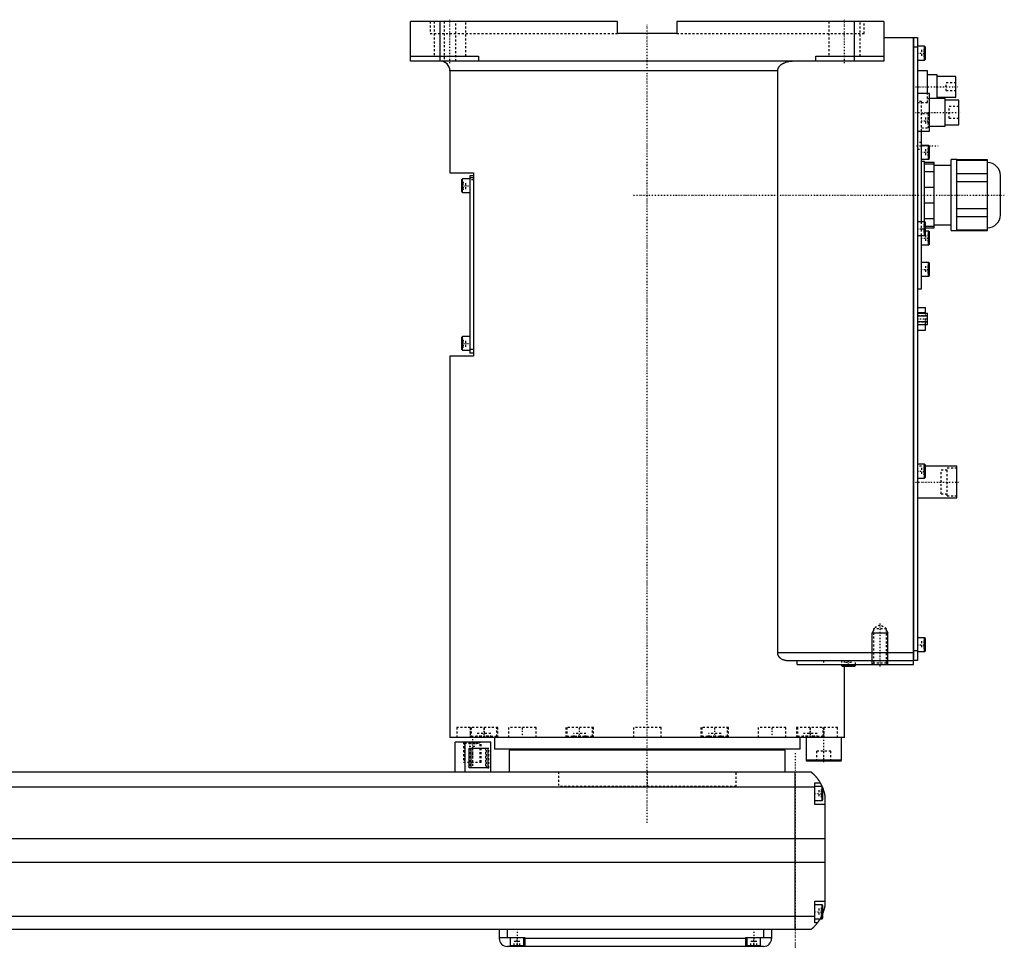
# Model space of a CAD drawing. Extents: x -906 to 181, y -136 to 715.
# Tile 5 of 5: x -318 to 181, y -82 to 389. Entities that reach past the tile are written whole.
import ezdxf

# ---------------------------------------------------------------- set-up
doc = ezdxf.new("R2010")
doc.units = 0
doc.linetypes.add('CENTER', pattern=[1.5, 0.45, -0.5, 0.05, -0.5])
doc.linetypes.add('DASHED', pattern=[2, 1, -1])
for name, color, linetype in [('AM_0', 7, 'CONTINUOUS'), ('AM_10', 7, 'CONTINUOUS'), ('AM_3', 7, 'DASHED'), ('AM_7', 7, 'CENTER')]:
    doc.layers.add(name, color=color, linetype=linetype)

msp = doc.modelspace()

# ---------------------------------------------------------------- linework, layer by layer
at = {"layer": 'AM_0', "color": 7, "linetype": 'CONTINUOUS'}
for p, q in [((-120, 368), (-120, 388)), ((-15, 388), (-120, 388)), ((-105, 368), (-105, 388)), ((-15, 382), (-15, 388)), ((15, 388), (15, 382)), ((120, 388), (15, 388)), ((105, 368), (105, 388)), ((120, 388), (120, 368)), ((15, 382), (-15, 382)), ((120, 380), (135, 380)), ((135, 62), (135, 380)), ((135, 379.95), (135.05, 379.95)), ((135.05, 380), (135.05, 64)), ((135.05, 380), (137, 380)), ((137, 380), (137, 64)), ((135, 374.95), (135.05, 374.95)), ((137, 375), (135.05, 375)), ((140.6, 375.5), (137, 375.5)), ((141, 375.1), (140.6, 375.5)), ((140.6, 368.5), (140.6, 375.5)), ((141, 368.9), (141, 375.1)), ((-120, 370.5), (-85.5, 370.5)), ((-85.5, 370.5), (-85.5, 368)), ((85.5, 368), (85.5, 370.5)), ((85.5, 370.5), (120, 370.5)), ((120, 368), (-120, 368)), ((137, 368.5), (140.6, 368.5)), ((140.6, 368.5), (141, 368.9)), ((-100, 363), (-100, 311.3)), ((66.14, 363), (-100, 363)), ((66.14, 68), (66.14, 363)), ((142, 363), (137, 363)), ((142, 351.5), (142, 363)), ((147, 361), (142, 361)), ((147, 349), (147, 361)), ((156.5, 360.25), (147, 360.25)), ((156.5, 349.75), (156.5, 360.25)), ((143, 351.5), (137, 351.5)), ((143, 332.5), (143, 351.5)), ((147, 349.75), (156.5, 349.75)), ((151, 349), (143, 349)), ((151, 335), (151, 349)), ((158, 348.25), (151, 348.25)), ((158, 335.75), (158, 348.25)), ((143, 335), (151, 335)), ((151, 335.75), (158, 335.75)), ((137, 332.5), (143, 332.5)), ((139, 286.5), (139, 332.5)), ((142.6, 325.25), (139, 325.25)), ((143, 324.85), (142.6, 325.25)), ((142.6, 318.25), (142.6, 325.25)), ((143, 318.65), (143, 324.85)), ((139, 318.25), (142.6, 318.25)), ((140.5, 317), (139, 317)), ((140.5, 286.49), (140.5, 317)), ((145.5, 316.5), (140.5, 316.5)), ((140.5, 315.87), (145.5, 315.87)), ((142.6, 318.25), (143, 318.65)), ((145.5, 283.5), (145.5, 316.5)), ((154, 315), (145.5, 315)), ((157, 318), (154, 318)), ((154, 282), (154, 318)), ((157, 282), (157, 318)), ((172.5, 317.88), (157, 317.88)), ((157, 317.73), (172.5, 317.73)), ((172.5, 282.12), (172.5, 317.88)), ((-100, 311.3), (-88, 311.3)), ((-88, 309.8), (-90, 309.8)), ((-90, 309.8), (-90, 219.8)), ((-88, 311.3), (-88, 218.3)), ((145.5, 311.84), (140.5, 311.84)), ((172.5, 310.85), (157, 310.85)), ((179, 290), (179, 310)), ((-93.6, 308.3), (-94, 307.9)), ((-94, 301.7), (-94, 307.9)), ((-90, 308.3), (-93.6, 308.3)), ((-93.6, 301.3), (-93.6, 308.3)), ((-88, 308.8), (-90, 308.8)), ((157, 306.88), (172.5, 306.88)), ((-94, 301.7), (-93.6, 301.3)), ((-93.6, 301.3), (-90, 301.3)), ((140.5, 304.03), (145.5, 304.03)), ((145.5, 295.97), (140.5, 295.97)), ((172.5, 293.12), (157, 293.12)), ((140.6, 286.5), (137, 286.5)), ((140.5, 288.16), (145.5, 288.16)), ((141, 286.1), (140.6, 286.5)), ((140.6, 279.5), (140.6, 286.5)), ((141, 279.9), (141, 286.1)), ((145.5, 285), (154, 285)), ((157, 289.15), (172.5, 289.15)), ((137, 279.5), (140.6, 279.5)), ((139, 252.5), (139, 279.5)), ((140.6, 279.5), (141, 279.9)), ((145.5, 284.13), (141, 284.13)), ((141, 283.5), (145.5, 283.5)), ((142.6, 281.75), (141, 281.75)), ((143, 281.35), (142.6, 281.75)), ((142.6, 274.75), (142.6, 281.75)), ((143, 275.15), (143, 281.35)), ((154, 282), (157, 282)), ((172.5, 282.27), (157, 282.27)), ((157, 282.12), (172.5, 282.12)), ((139, 274.75), (142.6, 274.75)), ((142.6, 274.75), (143, 275.15)), ((142.6, 265.83), (139, 265.83)), ((143, 265.43), (142.6, 265.83)), ((142.6, 258.83), (142.6, 265.83)), ((143, 259.23), (143, 265.43)), ((139, 258.83), (142.6, 258.83)), ((142.6, 258.83), (143, 259.23)), ((137, 252.5), (139, 252.5)), ((137, 243), (141.1, 243)), ((137, 240.47), (141.1, 240.47)), ((137, 240.19), (142, 240.19)), ((141.1, 240.19), (141.1, 243)), ((142, 234.41), (142, 240.19)), ((137, 238.74), (142, 238.74)), ((137, 235.86), (142, 235.86)), ((137, 234.41), (142, 234.41)), ((137, 231.6), (141.1, 231.6)), ((141.1, 231.6), (141.1, 234.41)), ((-93.6, 228.3), (-94, 227.9)), ((-94, 221.7), (-94, 227.9)), ((-90, 228.3), (-93.6, 228.3)), ((-93.6, 221.3), (-93.6, 228.3)), ((-94, 221.7), (-93.6, 221.3)), ((-93.6, 221.3), (-90, 221.3)), ((-88, 221.8), (-90, 221.8)), ((-88, 219.8), (-90, 219.8)), ((-100, 218.3), (-100, 25)), ((-88, 218.3), (-100, 218.3)), ((140.6, 163.5), (137, 163.5)), ((141, 163.1), (140.6, 163.5)), ((140.6, 156.5), (140.6, 163.5)), ((141, 156.9), (141, 163.1)), ((157, 162.5), (141, 162.5)), ((157, 146.5), (157, 162.5)), ((137, 156.5), (140.6, 156.5)), ((140.6, 156.5), (141, 156.9)), ((137, 146.5), (157, 146.5)), ((140.6, 75.5), (137, 75.5)), ((141, 75.1), (140.6, 75.5)), ((140.6, 68.5), (140.6, 75.5)), ((141, 68.9), (141, 75.1)), ((66.14, 68), (135, 68)), ((135, 69.05), (135.05, 69.05)), ((135.05, 69), (137, 69)), ((137, 68.5), (140.6, 68.5)), ((140.6, 68.5), (141, 68.9)), ((70.42, 64), (135, 64)), ((75.99, 62), (75.99, 64)), ((75.99, 62), (135, 62)), ((98.5, 62), (98.5, 61.4)), ((98.5, 61.4), (98.9, 61)), ((105.5, 61.4), (98.5, 61.4)), ((105.1, 61), (98.9, 61)), ((100, 25), (100, 61)), ((105.1, 61), (105.5, 61.4)), ((105.5, 61.4), (105.5, 62)), ((135, 64.05), (135.05, 64.05)), ((137, 64), (135.05, 64)), ((100, 25), (-100, 25)), ((-88.79, 25.01), (-88.79, 25)), ((-77.5, 25), (-77.5, 19)), ((40.35, 25), (40.35, 25)), ((77.5, 19), (77.5, 25)), ((80.5, 25), (80.5, 13.4)), ((88.79, 25), (88.79, 25.01)), ((98.5, 13.4), (98.5, 25)), ((-97.35, 7.5), (-97.35, 22.5)), ((-79.35, 22.5), (-97.35, 22.5)), ((-92.35, 7.5), (-92.35, 22.5)), ((-79.35, 7.5), (-79.35, 22.5)), ((-90.27, 19.5), (-80.84, 19.5)), ((-90.27, 9.5), (-90.27, 19.5)), ((-89.16, 9.5), (-89.16, 19.5)), ((-80.84, 19.5), (-80.84, 9.5)), ((77.5, 19), (-77.5, 19)), ((-70, 18.5), (-70, 7.5)), ((70, 18.5), (-70, 18.5)), ((-55, 19), (-55, 18.5)), ((55, 18.5), (55, 19)), ((70, 7.5), (70, 18.5)), ((80.5, 13.4), (80.9, 13)), ((98.5, 13.4), (80.5, 13.4)), ((98.1, 13), (80.9, 13)), ((98.1, 13), (98.5, 13.4)), ((-517, 7.5), (83, 7.5)), ((-80.84, 9.5), (-90.27, 9.5)), ((75, -72.5), (75, 7.5)), ((85, -9), (85, 2)), ((85, 2), (87.65, 2)), ((88.6, 0), (85, 0)), ((89, -0.4), (88.6, 0)), ((88.6, -7), (88.6, 0)), ((85, -0.2), (-519, -0.2)), ((89, -6.6), (89, -0.4)), ((90, -4.5), (90, -60.5)), ((85, -7), (88.6, -7)), ((90, -9), (85, -9)), ((88.6, -7), (89, -6.6)), ((90, -26.54), (-524, -26.54)), ((90, -38.4), (-524, -38.4)), ((85, -69), (85, -58)), ((85, -58), (90, -58)), ((88.6, -60), (85, -60)), ((89, -60.4), (88.6, -60)), ((88.6, -67), (88.6, -60)), ((89, -66.6), (89, -60.4)), ((85, -65.78), (-519, -65.78)), ((85, -67), (88.6, -67)), ((86.34, -69), (85, -69)), ((88.6, -67), (89, -66.6)), ((83, -72.5), (-517, -72.5)), ((-75, -72.5), (-75, -77)), ((-71, -72.5), (-71, -76.5)), ((59, -72.5), (59, -76.5)), ((63, -72.5), (63, -77)), ((-75, -76.5), (-62, -76.5)), ((-69.5, -76.5), (-69.5, -80.5)), ((-62.5, -80.5), (-62.5, -76.5)), ((-62, -76.5), (-62, -81)), ((50, -77), (-62, -77)), ((50, -76.5), (63, -76.5)), ((50, -81), (50, -76.5)), ((50.5, -76.5), (50.5, -80.5)), ((57.5, -80.5), (57.5, -76.5)), ((59, -81), (-71, -81)), ((-69.5, -80.5), (-62.5, -80.5)), ((-66, -81), (-66, -80.5)), ((50.5, -80.5), (57.5, -80.5)), ((54, -81), (54, -80.5))]:
    msp.add_line(p, q, dxfattribs=at)
for points in [[(66.14, 363, 0), (66.14, 363.04, 0), (66.15, 363.13, 0), (66.15, 363.22, 0), (66.15, 363.26, 0), (66.16, 363.31, 0), (66.17, 363.4, 0), (66.18, 363.49, 0), (66.19, 363.58, 0), (66.21, 363.67, 0), (66.23, 363.76, 0), (66.24, 363.8, 0), (66.25, 363.85, 0), (66.28, 363.94, 0), (66.3, 364.02, 0), (66.33, 364.11, 0), (66.36, 364.2, 0), (66.4, 364.28, 0), (66.41, 364.32, 0), (66.43, 364.37, 0), (66.47, 364.45, 0), (66.5, 364.53, 0), (66.52, 364.57, 0), (66.54, 364.6, 0), (66.58, 364.68, 0), (66.62, 364.76, 0), (66.65, 364.79, 0), (66.67, 364.83, 0), (66.71, 364.91, 0), (66.76, 364.98, 0), (66.81, 365.06, 0), (66.86, 365.13, 0), (66.92, 365.21, 0), (66.94, 365.24, 0), (66.97, 365.28, 0), (67.03, 365.35, 0), (67.09, 365.42, 0), (67.15, 365.49, 0), (67.21, 365.56, 0), (67.27, 365.63, 0), (67.3, 365.67, 0), (67.33, 365.7, 0), (67.4, 365.77, 0), (67.46, 365.83, 0), (67.53, 365.89, 0), (67.6, 365.96, 0), (67.66, 366.02, 0), (67.7, 366.05, 0), (67.73, 366.08, 0), (67.8, 366.13, 0), (67.87, 366.19, 0), (67.93, 366.24, 0), (68, 366.29, 0), (68.07, 366.35, 0), (68.11, 366.37, 0), (68.14, 366.4, 0), (68.21, 366.45, 0), (68.29, 366.5, 0), (68.36, 366.55, 0), (68.44, 366.6, 0), (68.51, 366.65, 0), (68.55, 366.67, 0), (68.59, 366.7, 0), (68.67, 366.74, 0), (68.75, 366.79, 0), (68.79, 366.81, 0), (68.83, 366.84, 0), (68.91, 366.88, 0), (68.99, 366.93, 0), (69.03, 366.95, 0), (69.07, 366.97, 0), (69.16, 367.01, 0), (69.24, 367.05, 0), (69.53, 367.19, 0), (70.04, 367.4, 0), (70.53, 367.56, 0), (71.05, 367.7, 0), (71.59, 367.82, 0), (71.86, 367.87, 0), (72.14, 367.91, 0), (72.69, 367.97, 0), (73.23, 368, 0), (73.48, 368, 0)], [(70.42, 64, 0), (70.27, 64, 0), (69.97, 64.02, 0), (69.66, 64.07, 0), (69.5, 64.1, 0), (69.34, 64.14, 0), (69.03, 64.24, 0), (68.72, 64.36, 0), (68.41, 64.5, 0), (68.12, 64.67, 0), (67.83, 64.86, 0), (67.69, 64.97, 0), (67.67, 64.99, 0), (67.62, 65.02, 0), (67.58, 65.06, 0), (67.55, 65.08, 0), (67.53, 65.1, 0), (67.49, 65.14, 0), (67.45, 65.17, 0), (67.4, 65.21, 0), (67.36, 65.25, 0), (67.32, 65.3, 0), (67.3, 65.32, 0), (67.28, 65.34, 0), (67.24, 65.38, 0), (67.2, 65.42, 0), (67.16, 65.47, 0), (67.12, 65.51, 0), (67.08, 65.56, 0), (67.06, 65.58, 0), (67.04, 65.6, 0), (67, 65.65, 0), (66.96, 65.7, 0), (66.92, 65.75, 0), (66.88, 65.8, 0), (66.84, 65.86, 0), (66.83, 65.88, 0), (66.81, 65.91, 0), (66.77, 65.96, 0), (66.74, 66.02, 0), (66.7, 66.07, 0), (66.67, 66.13, 0), (66.63, 66.19, 0), (66.62, 66.22, 0), (66.6, 66.25, 0), (66.57, 66.31, 0), (66.54, 66.37, 0), (66.51, 66.43, 0), (66.48, 66.49, 0), (66.45, 66.55, 0), (66.44, 66.58, 0), (66.42, 66.61, 0), (66.4, 66.68, 0), (66.37, 66.74, 0), (66.36, 66.77, 0), (66.35, 66.81, 0), (66.33, 66.87, 0), (66.31, 66.94, 0), (66.3, 66.97, 0), (66.29, 67, 0), (66.27, 67.07, 0), (66.25, 67.14, 0), (66.23, 67.21, 0), (66.22, 67.27, 0), (66.21, 67.34, 0), (66.2, 67.38, 0), (66.19, 67.41, 0), (66.18, 67.48, 0), (66.17, 67.55, 0), (66.16, 67.62, 0), (66.16, 67.69, 0), (66.15, 67.76, 0), (66.15, 67.79, 0), (66.15, 67.83, 0), (66.15, 67.9, 0), (66.14, 67.97, 0), (66.14, 68, 0)], [(83, 7.5, 0), (83, 7.5, 0), (83, 7.5, 0), (83, 7.5, 0), (83.01, 7.5, 0), (83.01, 7.49, 0), (83.01, 7.49, 0), (83.02, 7.49, 0), (83.02, 7.48, 0), (83.03, 7.47, 0), (83.04, 7.47, 0), (83.05, 7.46, 0), (83.05, 7.46, 0), (83.06, 7.45, 0), (83.08, 7.44, 0), (83.09, 7.42, 0), (83.11, 7.41, 0), (83.12, 7.4, 0), (83.13, 7.39, 0), (83.14, 7.38, 0), (83.16, 7.37, 0), (83.18, 7.35, 0), (83.19, 7.34, 0), (83.2, 7.33, 0), (83.23, 7.31, 0), (83.25, 7.29, 0), (83.27, 7.28, 0), (83.28, 7.27, 0), (83.3, 7.24, 0), (83.33, 7.22, 0), (83.36, 7.2, 0), (83.39, 7.17, 0), (83.42, 7.14, 0), (83.44, 7.13, 0), (83.46, 7.11, 0), (83.49, 7.08, 0), (83.52, 7.05, 0), (83.56, 7.02, 0), (83.6, 6.99, 0), (83.63, 6.96, 0), (83.65, 6.94, 0), (83.67, 6.92, 0), (83.71, 6.89, 0), (83.75, 6.85, 0), (83.79, 6.81, 0), (83.83, 6.77, 0), (83.88, 6.74, 0), (83.9, 6.72, 0), (83.92, 6.69, 0), (83.96, 6.65, 0), (84.01, 6.61, 0), (84.06, 6.57, 0), (84.1, 6.52, 0), (84.15, 6.48, 0), (84.17, 6.46, 0), (84.2, 6.43, 0), (84.25, 6.39, 0), (84.29, 6.34, 0), (84.34, 6.29, 0), (84.39, 6.24, 0), (84.44, 6.19, 0), (84.47, 6.17, 0), (84.49, 6.14, 0), (84.54, 6.09, 0), (84.6, 6.04, 0), (84.62, 6.01, 0), (84.65, 5.98, 0), (84.7, 5.93, 0), (84.75, 5.87, 0), (84.78, 5.85, 0), (84.81, 5.82, 0), (84.86, 5.76, 0), (84.91, 5.71, 0), (84.97, 5.65, 0), (85.02, 5.59, 0), (85.07, 5.53, 0), (85.1, 5.5, 0), (85.13, 5.47, 0), (85.18, 5.41, 0), (85.24, 5.35, 0), (85.29, 5.28, 0), (85.35, 5.22, 0), (85.41, 5.16, 0), (85.43, 5.12, 0), (85.46, 5.09, 0), (85.52, 5.02, 0), (85.58, 4.96, 0), (85.63, 4.89, 0), (85.69, 4.82, 0), (85.75, 4.75, 0), (85.78, 4.72, 0), (85.81, 4.68, 0), (85.86, 4.61, 0), (85.92, 4.54, 0), (85.98, 4.46, 0), (86.04, 4.39, 0), (86.1, 4.32, 0), (86.13, 4.28, 0), (86.15, 4.24, 0), (86.21, 4.16, 0), (86.27, 4.09, 0), (86.33, 4.01, 0), (86.39, 3.93, 0), (86.45, 3.85, 0), (86.48, 3.81, 0), (86.51, 3.77, 0), (86.56, 3.69, 0), (86.62, 3.61, 0), (86.65, 3.57, 0), (86.68, 3.52, 0), (86.74, 3.44, 0), (86.8, 3.36, 0), (86.83, 3.32, 0), (86.85, 3.27, 0), (86.91, 3.19, 0), (86.97, 3.1, 0), (87.02, 3.02, 0), (87.08, 2.93, 0), (87.14, 2.84, 0), (87.16, 2.8, 0), (87.19, 2.76, 0), (87.25, 2.67, 0), (87.3, 2.58, 0), (87.49, 2.27, 0), (87.65, 2, 0)], [(87.65, 2, 0), (87.65, 2, 0), (87.66, 1.98, 0), (87.67, 1.96, 0), (87.68, 1.94, 0), (87.7, 1.91, 0), (87.73, 1.86, 0), (87.77, 1.79, 0), (87.82, 1.7, 0), (87.87, 1.6, 0), (87.93, 1.49, 0), (87.96, 1.43, 0), (88, 1.36, 0), (88.07, 1.23, 0), (88.14, 1.08, 0), (88.22, 0.92, 0), (88.31, 0.76, 0), (88.39, 0.58, 0), (88.43, 0.49, 0), (88.47, 0.4, 0), (88.56, 0.21, 0), (88.65, 0.01, 0), (88.69, -0.09, 0)], [(89, -0.86, 0), (89.03, -0.95, 0), (89.1, -1.14, 0), (89.17, -1.33, 0), (89.21, -1.43, 0), (89.24, -1.52, 0), (89.31, -1.72, 0), (89.37, -1.92, 0), (89.43, -2.13, 0), (89.49, -2.33, 0), (89.55, -2.54, 0), (89.58, -2.64, 0), (89.61, -2.74, 0), (89.66, -2.95, 0), (89.72, -3.15, 0), (89.77, -3.36, 0), (89.81, -3.56, 0), (89.86, -3.77, 0), (89.88, -3.87, 0), (89.9, -3.97, 0), (89.94, -4.18, 0), (89.98, -4.39, 0), (90, -4.5, 0)], [(90, -60.5, 0), (89.98, -60.59, 0), (89.95, -60.78, 0), (89.91, -60.97, 0), (89.89, -61.07, 0), (89.87, -61.17, 0), (89.83, -61.37, 0), (89.78, -61.57, 0), (89.73, -61.78, 0), (89.68, -61.99, 0), (89.63, -62.2, 0), (89.6, -62.3, 0), (89.57, -62.41, 0), (89.51, -62.61, 0), (89.45, -62.82, 0), (89.38, -63.03, 0), (89.32, -63.24, 0), (89.25, -63.44, 0), (89.22, -63.54, 0), (89.18, -63.64, 0), (89.11, -63.84, 0), (89.04, -64.04, 0), (89, -64.14, 0)], [(86.34, -69, 0), (86.2, -69.19, 0), (85.92, -69.55, 0), (85.64, -69.89, 0), (85.5, -70.05, 0), (85.36, -70.21, 0), (85.1, -70.51, 0), (84.84, -70.78, 0), (84.59, -71.04, 0), (84.45, -71.19, 0), (84.41, -71.23, 0), (84.37, -71.27, 0), (84.35, -71.29, 0), (84.33, -71.31, 0), (84.29, -71.34, 0), (84.25, -71.38, 0), (84.21, -71.42, 0), (84.17, -71.45, 0), (84.14, -71.49, 0), (84.12, -71.51, 0), (84.1, -71.53, 0), (84.06, -71.56, 0), (84.03, -71.6, 0), (84.01, -71.61, 0), (83.99, -71.63, 0), (83.96, -71.66, 0), (83.92, -71.69, 0), (83.9, -71.71, 0), (83.89, -71.73, 0), (83.85, -71.76, 0), (83.82, -71.79, 0), (83.79, -71.82, 0), (83.75, -71.85, 0), (83.72, -71.88, 0), (83.71, -71.89, 0), (83.69, -71.91, 0), (83.66, -71.93, 0), (83.63, -71.96, 0), (83.6, -71.99, 0), (83.57, -72.01, 0), (83.54, -72.04, 0), (83.53, -72.05, 0), (83.52, -72.06, 0), (83.49, -72.09, 0), (83.46, -72.11, 0), (83.44, -72.13, 0), (83.41, -72.15, 0), (83.39, -72.17, 0), (83.38, -72.18, 0), (83.37, -72.19, 0), (83.34, -72.21, 0), (83.32, -72.23, 0), (83.3, -72.25, 0), (83.28, -72.27, 0), (83.26, -72.28, 0), (83.25, -72.29, 0), (83.24, -72.3, 0), (83.22, -72.31, 0), (83.2, -72.33, 0), (83.19, -72.34, 0), (83.17, -72.36, 0), (83.16, -72.37, 0), (83.15, -72.38, 0), (83.14, -72.38, 0), (83.13, -72.39, 0), (83.11, -72.41, 0), (83.11, -72.41, 0), (83.1, -72.42, 0), (83.09, -72.43, 0), (83.08, -72.43, 0), (83.07, -72.44, 0), (83.07, -72.44, 0), (83.06, -72.45, 0), (83.05, -72.46, 0), (83.04, -72.46, 0), (83.04, -72.47, 0), (83.03, -72.48, 0), (83.03, -72.48, 0), (83.02, -72.48, 0), (83.02, -72.49, 0), (83.01, -72.49, 0), (83, -72.5, 0), (83, -72.5, 0)], [(87.65, -67, 0), (87.59, -67.1, 0), (87.48, -67.29, 0), (87.37, -67.47, 0), (87.32, -67.55, 0), (87.27, -67.64, 0), (87.16, -67.8, 0), (87.06, -67.96, 0), (86.96, -68.11, 0), (86.87, -68.25, 0), (86.78, -68.38, 0), (86.74, -68.44, 0), (86.7, -68.5, 0), (86.62, -68.61, 0), (86.55, -68.71, 0), (86.49, -68.79, 0), (86.44, -68.86, 0), (86.4, -68.92, 0), (86.38, -68.94, 0), (86.37, -68.96, 0), (86.35, -68.98, 0), (86.34, -69, 0), (86.34, -69, 0)]]:
    msp.add_polyline3d(points, dxfattribs=at)
for centre, radius, start, end in [((-105, 363), 5, 0, 90), ((172.5, 310), 6.5, 0, 90), ((172.5, 290), 6.5, 270, 0), ((-71, -77), 4, 180, 270), ((59, -77), 4, 270, 0)]:
    msp.add_arc(centre, radius, start, end, dxfattribs=at)
at = {"layer": 'AM_10', "color": 7, "linetype": 'CONTINUOUS'}
for p, q in [((114.68, 79.17), (114, 78)), ((114, 62), (114, 78)), ((114, 78), (122, 78)), ((121.32, 79.17), (122, 78)), ((122, 62), (122, 78))]:
    msp.add_line(p, q, dxfattribs=at)
at = {"layer": 'AM_3', "color": 6, "linetype": 'DASHED'}
for p, q in [((-110, 388), (-110, 382)), ((-108, 388), (-108, 370.5)), ((-103, 388), (-103, 368)), ((-97, 368), (-97, 388)), ((-92, 370.5), (-92, 388)), ((92, 388), (92, 370.5)), ((108, 370.5), (108, 388)), ((110, 382), (110, 388)), ((-110, 382), (-15, 382)), ((15, 382), (110, 382)), ((139, 373.73), (139, 370.27)), ((141, 373.73), (139, 373.73)), ((141, 372.87), (139, 372.87)), ((141, 371.13), (139, 371.13)), ((141, 370.27), (139, 370.27)), ((156.5, 357), (151.5, 357)), ((151.5, 353), (151.5, 357)), ((142, 347), (142, 351.5)), ((151.5, 353), (156.5, 353)), ((139, 347.5), (137, 347.5)), ((137, 347), (142, 347)), ((139, 332.5), (139, 347.5)), ((142, 349), (143, 349)), ((158, 345), (153, 345)), ((153, 339), (153, 345)), ((142.6, 341.17), (139, 341.17)), ((141, 339.4), (141, 335.94)), ((143, 339.4), (141, 339.4)), ((143, 340.77), (142.6, 341.17)), ((142.6, 334.17), (142.6, 341.17)), ((143, 338.54), (141, 338.54)), ((143, 336.81), (141, 336.81)), ((143, 335.94), (141, 335.94)), ((142.6, 334.17), (143, 334.57)), ((153, 339), (158, 339)), ((139, 334.17), (142.6, 334.17)), ((139, 326.65), (137, 326.65)), ((137, 323.35), (139, 323.35)), ((141, 323.25), (141, 320.25)), ((143, 323.25), (141, 323.25)), ((143, 321.75), (141, 321.75)), ((143, 320.25), (141, 320.25)), ((-94, 306.53), (-92, 306.53)), ((-94, 305.67), (-92, 305.67)), ((-92, 303.07), (-92, 306.53)), ((-88, 307.8), (-90, 307.8)), ((-94, 303.93), (-92, 303.93)), ((-94, 303.07), (-92, 303.07)), ((139, 279.5), (139, 286.5)), ((141, 284.73), (139, 284.73)), ((140.5, 283), (140.5, 286.49)), ((141, 283.87), (139, 283.87)), ((139, 283), (140.5, 283)), ((141, 282.13), (139, 282.13)), ((141, 281.75), (139, 281.75)), ((141, 281.27), (139, 281.27)), ((141, 284.13), (140.5, 284.13)), ((140.5, 283.5), (141, 283.5)), ((141, 279.75), (141, 276.75)), ((143, 279.75), (141, 279.75)), ((143, 278.25), (141, 278.25)), ((143, 276.75), (141, 276.75)), ((143, 264.06), (141, 264.06)), ((141, 264.06), (141, 260.6)), ((143, 263.19), (141, 263.19)), ((143, 261.46), (141, 261.46)), ((143, 260.6), (141, 260.6)), ((141.1, 234.41), (141.1, 240.19)), ((142, 238.85), (137, 238.85)), ((137, 235.87), (141.1, 235.87)), ((137, 235.75), (142, 235.75)), ((-94, 226.53), (-92, 226.53)), ((-94, 225.67), (-92, 225.67)), ((-92, 223.07), (-92, 226.53)), ((-94, 223.93), (-92, 223.93)), ((-94, 223.07), (-92, 223.07)), ((141, 162.5), (137, 162.5)), ((139, 161.73), (139, 158.27)), ((141, 161.73), (139, 161.73)), ((141, 160.87), (139, 160.87)), ((152, 160.5), (149, 160.5)), ((149, 148.5), (149, 160.5)), ((157, 161.5), (152, 161.5)), ((152, 147.5), (152, 161.5)), ((141, 159.13), (139, 159.13)), ((141, 158.27), (139, 158.27)), ((149, 148.5), (152, 148.5)), ((152, 147.5), (157, 147.5)), ((118, 82), (114.68, 80.08)), ((114.68, 80.08), (114.68, 62.68)), ((121.32, 80.08), (114.68, 80.08)), ((121.32, 80.08), (118, 82)), ((121.32, 62.68), (121.32, 80.08)), ((139, 73.73), (139, 70.27)), ((141, 73.73), (139, 73.73)), ((141, 72.87), (139, 72.87)), ((141, 71.13), (139, 71.13)), ((141, 70.27), (139, 70.27)), ((89.3, 64), (89.3, 62)), ((98.5, 64), (98.5, 62)), ((100, 61), (98.9, 61)), ((100, 61), (100, 64)), ((100.5, 61), (100.5, 63)), ((103.5, 63), (100.5, 63)), ((102, 61), (102, 63)), ((103.5, 61), (103.5, 63)), ((105.5, 62), (105.5, 64)), ((114.68, 62.68), (114, 62)), ((121.32, 62.68), (114.68, 62.68)), ((122, 62), (121.32, 62.68)), ((-96.5, 30), (-96.5, 25)), ((-75.69, 30), (-96.5, 30)), ((-89.69, 30), (-89.69, 25)), ((-89.19, 30), (-89.19, 25.4)), ((-82.5, 25), (-82.5, 30)), ((-76.19, 25.4), (-76.19, 30)), ((-75.69, 25), (-75.69, 30)), ((-70.29, 30), (-70.29, 25)), ((-56.29, 30), (-70.29, 30)), ((-56.29, 25), (-56.29, 30)), ((-41.25, 30), (-41.25, 25)), ((-27.25, 30), (-41.25, 30)), ((-40.75, 30), (-40.75, 25.4)), ((-27.75, 25.4), (-27.75, 30)), ((-27.25, 25), (-27.25, 30)), ((-7, 30), (-7, 25)), ((7, 30), (-7, 30)), ((7, 25), (7, 30)), ((27.25, 30), (27.25, 25)), ((41.25, 30), (27.25, 30)), ((27.75, 30), (27.75, 25.4)), ((40.75, 25.4), (40.75, 30)), ((41.25, 25), (41.25, 30)), ((56.29, 30), (56.29, 25)), ((70.29, 30), (56.29, 30)), ((70.29, 25), (70.29, 30)), ((75.69, 30), (75.69, 25)), ((96.5, 30), (75.69, 30)), ((76.19, 30), (76.19, 25.4)), ((82.5, 30), (82.5, 25)), ((89.19, 25.4), (89.19, 30)), ((89.69, 25), (89.69, 30)), ((96.5, 25), (96.5, 30)), ((-89.19, 25.4), (-88.79, 25.01)), ((-76.19, 25.4), (-89.19, 25.4)), ((-86.12, 25), (-86.12, 27)), ((-79.25, 27), (-86.12, 27)), ((-84.8, 25), (-84.8, 27)), ((-84.01, 25), (-84.01, 27)), ((-81.36, 25), (-81.36, 27)), ((-80.58, 25), (-80.58, 27)), ((-79.25, 25), (-79.25, 27)), ((-76.59, 25), (-76.19, 25.4)), ((-40.75, 25.4), (-40.35, 25)), ((-27.75, 25.4), (-40.75, 25.4)), ((-37.45, 25), (-37.45, 27)), ((-31.05, 27), (-37.45, 27)), ((-37, 25), (-37, 27)), ((-34.7, 25), (-34.7, 27)), ((-33.8, 25), (-33.8, 27)), ((-31.5, 25), (-31.5, 27)), ((-31.05, 25), (-31.05, 27)), ((-28.15, 25), (-27.75, 25.4)), ((27.75, 25.4), (28.15, 25)), ((40.75, 25.4), (27.75, 25.4)), ((31.05, 25), (31.05, 27)), ((37.45, 27), (31.05, 27)), ((31.5, 25), (31.5, 27)), ((33.8, 25), (33.8, 27)), ((34.7, 25), (34.7, 27)), ((37, 25), (37, 27)), ((37.45, 25), (37.45, 27)), ((40.35, 25), (40.75, 25.4)), ((76.19, 25.4), (76.59, 25)), ((89.19, 25.4), (76.19, 25.4)), ((79.25, 25), (79.25, 27)), ((86.12, 27), (79.25, 27)), ((80.58, 25), (80.58, 27)), ((81.36, 25), (81.36, 27)), ((84.01, 25), (84.01, 27)), ((84.8, 25), (84.8, 27)), ((86.12, 25), (86.12, 27)), ((88.79, 25.01), (89.19, 25.4)), ((-93.1, 22.5), (-93.1, 12.5)), ((-92.2, 22.5), (-92.6, 22.1)), ((-92.6, 22.1), (-92.6, 12.5)), ((-92.6, 22.1), (-84.6, 22.1)), ((-90.33, 22.5), (-90.33, 20.5)), ((-90.33, 20.5), (-86.87, 20.5)), ((-89.47, 22.5), (-89.47, 20.5)), ((-87.73, 22.5), (-87.73, 20.5)), ((-86.87, 22.5), (-86.87, 20.5)), ((-84.6, 22.1), (-85, 22.5)), ((-84.6, 12.5), (-84.6, 22.1)), ((-84.1, 12.5), (-84.1, 22.5)), ((-89.75, 19.5), (-89.75, 9.5)), ((-88.64, 19.5), (-88.64, 9.5)), ((-81.95, 19.5), (-81.95, 9.5)), ((-81.43, 9.5), (-81.43, 19.5)), ((-80.84, 19.5), (-80.32, 19.5)), ((-80.32, 9.5), (-80.32, 19.5)), ((86, 13), (86, 18)), ((93, 18), (86, 18)), ((89.5, 13), (89.5, 18)), ((93, 13), (93, 18)), ((-93.1, 12.5), (-84.1, 12.5)), ((-80.84, 9.5), (-80.32, 9.5)), ((-45, 7.5), (-45, 0)), ((-45, 7.5), (-45, 0)), ((45, 0), (45, 7.5)), ((45, 0), (45, 7.5)), ((45, 0), (-45, 0)), ((87, -1.77), (87, -5.23)), ((89, -1.77), (87, -1.77)), ((89, -2.63), (87, -2.63)), ((89, -4.37), (87, -4.37)), ((89, -5.23), (87, -5.23)), ((87, -61.77), (87, -65.23)), ((89, -61.77), (87, -61.77)), ((89, -62.63), (87, -62.63)), ((89, -64.37), (87, -64.37)), ((89, -65.23), (87, -65.23)), ((-67.5, -80.5), (-67.5, -78.5)), ((-64.5, -78.5), (-67.5, -78.5)), ((-66, -80.5), (-66, -76.5)), ((-64.5, -80.5), (-64.5, -78.5)), ((52.5, -80.5), (52.5, -78.5)), ((55.5, -78.5), (52.5, -78.5)), ((54, -80.5), (54, -76.5)), ((55.5, -80.5), (55.5, -78.5))]:
    msp.add_line(p, q, dxfattribs=at)
for points in [[(88.69, -0.09, 0), (88.74, -0.21, 0), (88.84, -0.46, 0), (88.95, -0.72, 0), (89, -0.86, 0)], [(89, -64.14, 0), (88.97, -64.23, 0), (88.9, -64.4, 0), (88.83, -64.57, 0), (88.8, -64.66, 0), (88.76, -64.75, 0), (88.69, -64.92, 0), (88.61, -65.09, 0), (88.54, -65.26, 0), (88.46, -65.42, 0), (88.39, -65.59, 0), (88.35, -65.67, 0), (88.31, -65.75, 0), (88.23, -65.91, 0), (88.15, -66.06, 0), (88.08, -66.22, 0), (88, -66.37, 0), (87.92, -66.51, 0), (87.88, -66.59, 0), (87.84, -66.66, 0), (87.76, -66.8, 0), (87.69, -66.93, 0), (87.65, -67, 0)]]:
    msp.add_polyline3d(points, dxfattribs=at)
at = {"layer": 'AM_7', "color": 4, "linetype": 'CENTER'}
for p, q in [((-100, 367), (-100, 389)), ((0, -18.4), (0, 386.4)), ((100, 367), (100, 389)), ((136.8, 372), (141.2, 372)), ((136.03, 355), (157.47, 355)), ((135.95, 342), (159.05, 342)), ((138.8, 337.67), (143.2, 337.67)), ((136.5, 325), (147.5, 325)), ((138.8, 321.75), (143.2, 321.75)), ((-94.2, 304.8), (-89.8, 304.8)), ((-6.95, 300), (181, 300)), ((136.8, 283), (141.2, 283)), ((138.8, 278.25), (143.2, 278.25)), ((138.8, 262.33), (143.2, 262.33)), ((136.75, 237.3), (142.25, 237.3)), ((-94.2, 224.8), (-89.8, 224.8)), ((136.8, 160), (141.2, 160)), ((136, 154.5), (158, 154.5)), ((118, 61), (118, 83)), ((136.8, 72), (141.2, 72)), ((102, 60.85), (102, 64.15)), ((-89.5, 24.75), (-89.5, 30.25)), ((-82.69, 24.75), (-82.69, 30.25)), ((-63.29, 24.75), (-63.29, 30.25)), ((-34.25, 24.75), (-34.25, 30.25)), ((34.25, 24.75), (34.25, 30.25)), ((63.29, 24.75), (63.29, 30.25)), ((82.69, 24.75), (82.69, 30.25)), ((89.5, 12.4), (89.5, 30.25)), ((-88.6, 24.05), (-88.6, 11.95)), ((75, 17), (75, -82)), ((0, 7.88), (0, -0.38)), ((84.8, -3.5), (89.2, -3.5)), ((84.8, -63.5), (89.2, -63.5)), ((-66, -72.1), (-66, -80.9)), ((54, -72.1), (54, -80.9))]:
    msp.add_line(p, q, dxfattribs=at)

doc.saveas('drawing.dxf')
